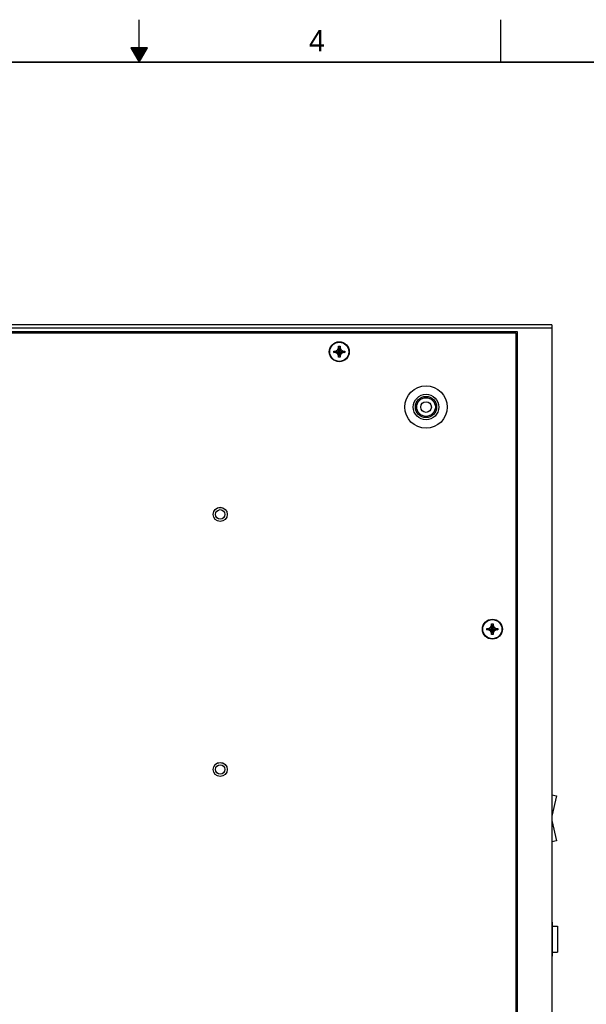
# Model space of a CAD drawing. Header units: inches. Extents: x 0 to 34, y 0 to 22.
# Tile 12 of 21: x 15.6 to 22.3, y 10.4 to 22. Entities that reach past the tile are written whole.
import ezdxf

# ---------------------------------------------------------------- set-up
doc = ezdxf.new("R2010")
doc.units = ezdxf.units.IN
doc.header["$LTSCALE"] = 1.87
doc.header["$MEASUREMENT"] = 0
doc.layers.get('0').update_dxf_attribs({"linetype": 'CONTINUOUS'})
doc.styles.get("Standard").update_dxf_attribs({"font": 'txt', "width": 0.8})

msp = doc.modelspace()

# ---------------------------------------------------------------- linework, layer by layer
at = {"color": 2, "linetype": 'CONTINUOUS'}
for p, q in [((17, 21.5), (17, 22)), ((21.25, 22), (21.25, 21.5)), ((16.902, 21.6697), (17, 21.5)), ((17.098, 21.6697), (16.902, 21.6697)), ((16.9076, 21.66), (17.0924, 21.66)), ((17, 21.5), (17.098, 21.6697)), ((16.9134, 21.65), (17.0866, 21.65)), ((16.9192, 21.64), (17.0808, 21.64)), ((16.925, 21.63), (17.0751, 21.63)), ((16.9307, 21.62), (17.0693, 21.62)), ((16.9365, 21.61), (17.0635, 21.61)), ((16.9423, 21.6), (17.0578, 21.6)), ((16.9481, 21.59), (17.052, 21.59)), ((16.9538, 21.58), (17.0462, 21.58)), ((16.9596, 21.57), (17.0404, 21.57)), ((16.9654, 21.56), (17.0347, 21.56)), ((16.9712, 21.55), (17.0289, 21.55)), ((16.9769, 21.54), (17.0231, 21.54)), ((16.9827, 21.53), (17.0173, 21.53)), ((16.9885, 21.52), (17.0116, 21.52)), ((16.9942, 21.51), (17.0058, 21.51))]:
    msp.add_line(p, q, dxfattribs=at)
at = {"color": 7, "linetype": 'CONTINUOUS'}
for p, q in [((21.854, 18.4121), (11.854, 18.4121)), ((21.854, 18.4121), (21.854, 6.3521)), ((21.854, 18.3721), (11.854, 18.3721)), ((12.264, 18.3321), (21.444, 18.3321)), ((12.279, 18.3171), (21.429, 18.3171)), ((20.934, 18.3321), (20.934, 18.3171)), ((20.944, 18.3321), (20.944, 18.3171)), ((21.1165, 18.3321), (21.1165, 18.3171)), ((21.1915, 18.3321), (21.1915, 18.3171)), ((21.429, 18.3171), (21.429, 6.4471)), ((21.444, 18.3321), (21.444, 6.4321)), ((19.29, 18.0856), (19.29, 18.1036)), ((19.29, 18.0856), (19.418, 18.1036)), ((19.29, 18.1036), (19.308, 18.1036)), ((19.29, 18.1036), (19.418, 18.0856)), ((19.308, 18.0856), (19.29, 18.0856)), ((19.308, 18.1036), (19.3315, 18.1172)), ((19.308, 18.0856), (19.4, 18.1036)), ((19.308, 18.1036), (19.4, 18.0856)), ((19.3315, 18.0721), (19.308, 18.0856)), ((19.3315, 18.1172), (19.345, 18.1406)), ((19.3315, 18.0721), (19.3765, 18.1172)), ((19.3765, 18.0721), (19.3315, 18.1172)), ((19.345, 18.0486), (19.3315, 18.0721)), ((19.345, 18.0306), (19.363, 18.1586)), ((19.345, 18.1406), (19.345, 18.1586)), ((19.363, 18.0306), (19.345, 18.1586)), ((19.345, 18.1586), (19.363, 18.1586)), ((19.345, 18.0486), (19.363, 18.1406)), ((19.363, 18.0486), (19.345, 18.1406)), ((19.363, 18.1586), (19.363, 18.1406)), ((19.363, 18.1406), (19.3765, 18.1172)), ((19.3765, 18.0721), (19.363, 18.0486)), ((19.3765, 18.1172), (19.4, 18.1036)), ((19.4, 18.0856), (19.3765, 18.0721)), ((19.4, 18.1036), (19.418, 18.1036)), ((19.418, 18.0856), (19.4, 18.0856)), ((19.418, 18.1036), (19.418, 18.0856)), ((19.345, 18.0306), (19.345, 18.0486)), ((19.363, 18.0306), (19.345, 18.0306)), ((19.363, 18.0486), (19.363, 18.0306)), ((21.09, 14.8231), (21.218, 14.8411)), ((21.09, 14.8411), (21.108, 14.8411)), ((21.09, 14.8411), (21.218, 14.8231)), ((21.09, 14.8231), (21.09, 14.8411)), ((21.108, 14.8231), (21.09, 14.8231)), ((21.108, 14.8411), (21.1315, 14.8547)), ((21.108, 14.8231), (21.2, 14.8411)), ((21.108, 14.8411), (21.2, 14.8231)), ((21.1315, 14.8096), (21.108, 14.8231)), ((21.1315, 14.8547), (21.145, 14.8781)), ((21.1315, 14.8096), (21.1765, 14.8547)), ((21.1315, 14.8547), (21.1765, 14.8096)), ((21.145, 14.8961), (21.163, 14.8961)), ((21.145, 14.7681), (21.163, 14.8961)), ((21.145, 14.8781), (21.145, 14.8961)), ((21.163, 14.7681), (21.145, 14.8961)), ((21.145, 14.7861), (21.163, 14.8781)), ((21.163, 14.7861), (21.145, 14.8781)), ((21.163, 14.8961), (21.163, 14.8781)), ((21.163, 14.8781), (21.1765, 14.8547)), ((21.1765, 14.8547), (21.2, 14.8411)), ((21.2, 14.8231), (21.1765, 14.8096)), ((21.2, 14.8411), (21.218, 14.8411)), ((21.218, 14.8231), (21.2, 14.8231)), ((21.218, 14.8411), (21.218, 14.8231)), ((21.145, 14.7861), (21.1315, 14.8096)), ((21.145, 14.7681), (21.145, 14.7861)), ((21.163, 14.7681), (21.145, 14.7681)), ((21.1765, 14.8096), (21.163, 14.7861)), ((21.163, 14.7861), (21.163, 14.7681)), ((21.854, 12.885), (21.907, 12.8732)), ((21.907, 12.8732), (21.854, 12.6341)), ((21.854, 12.5812), (21.907, 12.3422)), ((21.907, 12.3422), (21.854, 12.3305)), ((21.862, 11.3863), (21.854, 11.3863)), ((21.862, 10.9879), (21.862, 11.3863)), ((21.862, 11.3411), (21.9185, 11.3411)), ((21.9185, 11.3411), (21.9185, 11.0331)), ((21.862, 11.1871), (21.854, 11.1871)), ((21.862, 11.0331), (21.9185, 11.0331)), ((21.862, 10.9879), (21.854, 10.9879))]:
    msp.add_line(p, q, dxfattribs=at)
at = {"color": 7, "linetype": 'CONTINUOUS', "const_width": 0.02}
msp.add_lwpolyline([(33.5, 21.5), (0.5, 21.5)], dxfattribs=at)
at = {"color": 7, "linetype": 'CONTINUOUS'}
for centre, radius in [((19.354, 18.0946), 0.1175), ((19.354, 18.0946), 0.1125), ((20.374, 17.4446), 0.25), ((20.374, 17.4446), 0.15), ((20.374, 17.4446), 0.125), ((20.374, 17.4446), 0.1095), ((20.374, 17.4446), 0.0625), ((17.954, 16.1821), 0.083), ((17.954, 16.1821), 0.0825), ((17.954, 16.1821), 0.056), ((21.154, 14.8321), 0.1175), ((21.154, 14.8321), 0.1125), ((17.954, 13.1821), 0.083), ((17.954, 13.1821), 0.0825), ((17.954, 13.1821), 0.056)]:
    msp.add_circle(centre, radius, dxfattribs=at)

# ---------------------------------------------------------------- texts
at = {"color": 2, "linetype": 'CONTINUOUS'}
msp.add_text('4', height=0.25, dxfattribs=at).set_placement((18.9977, 21.6277))

doc.saveas('drawing.dxf')
